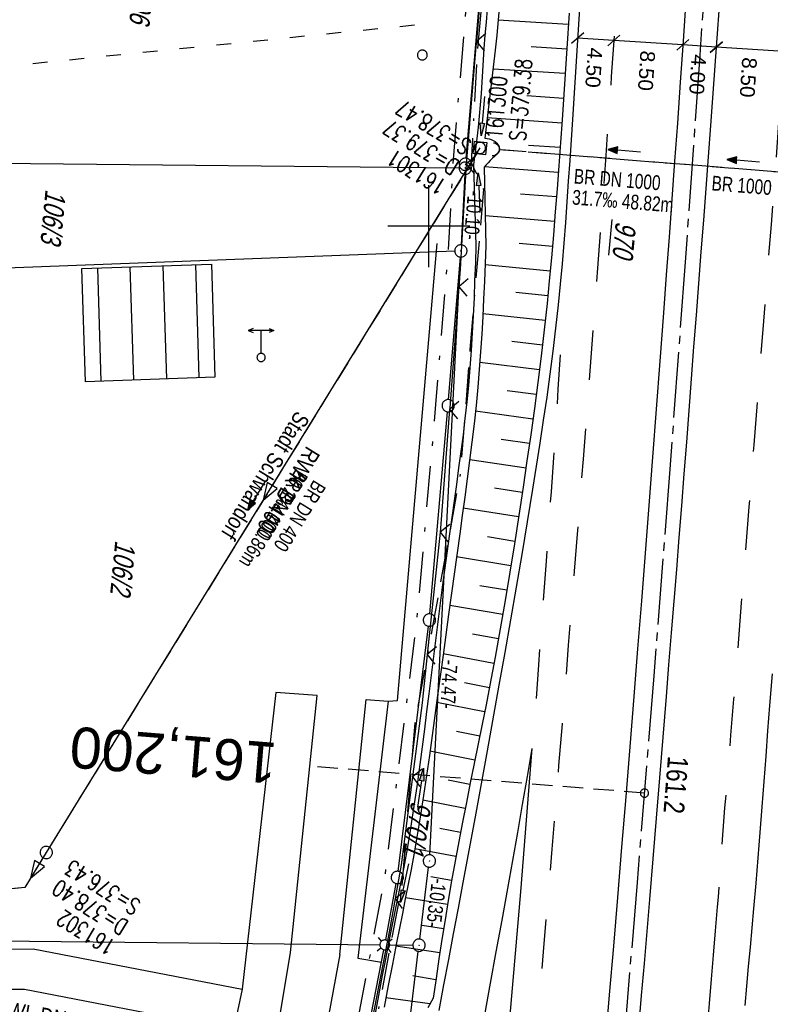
# Model space of a CAD drawing. Extents: x 510932 to 511602, y 463659 to 464636.
# Tile 61 of 81: x 511250 to 511342, y 464305 to 464425. Entities that reach past the tile are written whole.
import ezdxf
from ezdxf.enums import TextEntityAlignment as Align

# ---------------------------------------------------------------- set-up
doc = ezdxf.new("R2010")
doc.units = 0
doc.header["$LTSCALE"] = 10
doc.header["$MEASUREMENT"] = 0
for name, pattern in [('ACAD_ISO03W100', [30, 12, -18]), ('ACAD_ISO16W100', [73, 15, -6.5, 15, -6.5, 15, -7, 1, -7]), ('ACHSE', [5.5, 4, -0.5, 0.5, -0.5]), ('AUSGEZOGEN', [0]), ('LT00', [0]), ('LT02', [0.4, 0.2, -0.2]), ('LT08', [0.42, 0.2, -0.1, 0.02, -0.1]), ('LT12', [0.4, 0.3, -0.1]), ('LT17', [0.15, 0.1, -0.05]), ('STRICHLINIE2', [0.375, 0.25, -0.125])]:
    doc.linetypes.add(name, pattern=pattern)
doc.layers.get('0').update_dxf_attribs({"linetype": 'LT00'})
for name, color, linetype in [('--EK_FBR', 1, 'LT00'), ('--EK_Halt-Pfeil', 4, 'LT00'), ('--EK_Haltung', 7, 'STRICHLINIE2'), ('--EK_Haltung-Text', 140, 'LT00'), ('--EK_Schacht-Text', 5, 'LT00'), ('--EK_ST-93-1', 30, 'LT17'), ('--EL_DFK_AB_L', 21, 'LT00'), ('--EL_DFK_AB_P', 7, 'LT00'), ('--EL_Halt-Pfeil', 4, 'LT00'), ('--EL_Haltung', 182, 'STRICHLINIE2'), ('--EL_Haltung-Text', 182, 'LT00'), ('-AX-093', 35, 'ACHSE'), ('-ST-93-1', 250, 'LT00'), ('ABSTAND', 8, 'LT00'), ('ABWASSERLTG', 24, 'LT00'), ('ABWASSERLTG_FLIEßPF', 26, 'Continuous'), ('ABWASSERLTG_TEXT', 26, 'Continuous'), ('AS_TEXT_A', 152, 'Continuous'), ('BAB-KABEL', 220, 'ACAD_ISO16W100'), ('BEMAßUNG', 255, 'Continuous'), ('DFK_AB_FLNR', 7, 'Continuous'), ('DFK_AB_L', 21, 'LT00'), ('DFK_AB_P', 7, 'LT00'), ('DFK_BEB_SCHR', 254, 'LT00'), ('DFK_BEBAUUNG', 250, 'LT00'), ('DFK_FLUR_NR', 250, 'LT00'), ('DFK_GZPKT', 250, 'LT00'), ('DFK_KATASTER', 250, 'LT00'), ('DFK_TOPO-ANL', 252, 'LT00'), ('DFK_TOPO-SYM', 252, 'LT00'), ('DFK_VERMPKT', 252, 'LT00'), ('DL', 182, 'LT12'), ('DL_PFEIL', 201, 'LT00'), ('DL_TEXT', 182, 'LT00'), ('GEMEINDEGRENZE', 3, 'LT08'), ('PFEIL', 140, 'AUSGEZOGEN'), ('V104_AFBR_BAB', 250, 'LT00'), ('V104_BOESCH', 250, 'LT00'), ('V104_BOSCHUNG', 250, 'LT00'), ('V104_GRABEN', 250, 'LT00'), ('V104_KA_MULD', 182, 'LT00'), ('V104_KA_PRUF', 182, 'LT00'), ('V104_LD_MARK', 250, 'LT00'), ('V104_LG_MARK', 250, 'LT02'), ('V104_RASTER', 250, 'LT00'), ('V104_UK_DURCH', 182, 'LT00'), ('V104_ZAUN', 40, 'LT00'), ('WASSERLTG', 130, 'ACAD_ISO03W100'), ('WASSERLTG_TEXT', 130, 'Continuous')]:
    doc.layers.add(name, color=color, linetype=linetype)
doc.styles.add('Arial', font='ARIAL.TTF')
doc.styles.add('Beschrift', font='ARIAL.TTF')
doc.styles.add('Haltungsbeschriftung', font='ARIAL.TTF', dxfattribs={"width": 0.75})
doc.styles.add('schachtbeschriftung', font='romans.shx', dxfattribs={"width": 0.75, "height": 2})
doc.styles.get("Standard").update_dxf_attribs({"font": 'ARIAL.TTF'})
doc.styles.add('UNIR-O', font='unir_o.shx', dxfattribs={"height": 2.5})
doc.styles.add('Versorgungsltg', font='ARIAL.TTF', dxfattribs={"width": 0.8, "height": 2})

# ---------------------------------------------------------------- blocks, each defined once
blk = doc.blocks.new('SYMB7010')
at = {"color": 0, "linetype": 'ByBlock'}
for points in [[(-0.031408, 0.499213), (-0.093728, 0.49134), (-0.15457, 0.475719), (-0.212975, 0.452595), (-0.268021, 0.422333), (-0.31884, 0.385411), (-0.36463, 0.342411), (-0.40467, 0.29401), (-0.438329, 0.240973), (-0.465074, 0.184136), (-0.484486, 0.124395), (-0.496256, 0.062692), (-0.5002, 0)], [(-0.5002, 0), (-0.496256, -0.062692), (-0.484486, -0.124395), (-0.465075, -0.184136), (-0.438329, -0.240973), (-0.404671, -0.29401), (-0.36463, -0.342411), (-0.31884, -0.385411), (-0.268021, -0.422333), (-0.212975, -0.452595), (-0.154571, -0.475719), (-0.093728, -0.49134), (-0.031408, -0.499213), (0.031408, -0.499213)], [(0.5002, 0), (0.496256, 0.062692), (0.484485, 0.124395), (0.465074, 0.184136), (0.438329, 0.240973), (0.40467, 0.29401), (0.36463, 0.342411), (0.31884, 0.385411), (0.268021, 0.422333), (0.212975, 0.452595), (0.15457, 0.475719), (0.093728, 0.49134), (0.031408, 0.499213), (-0.031408, 0.499213)], [(0.031408, -0.499213), (0.093728, -0.491341), (0.15457, -0.475719), (0.212975, -0.452595), (0.268021, -0.422333), (0.31884, -0.385411), (0.36463, -0.342411), (0.404671, -0.294011), (0.438329, -0.240974), (0.465075, -0.184136), (0.484486, -0.124395), (0.496256, -0.062692), (0.500201, 0)]]:
    blk.add_lwpolyline(points, dxfattribs=at)
blk = doc.blocks.new('SYMB7030')
at = {"color": 0, "linetype": 'ByBlock'}
for p, q in [((-0.353695, 0.353695), (-0.697, 0.697)), ((0.353695, 0.353695), (0.697, 0.697)), ((-0.353695, -0.353695), (-0.697, -0.697)), ((0.353695, -0.353695), (0.697, -0.697))]:
    blk.add_line(p, q, dxfattribs=at)
for points in [[(-0.031408, 0.499213), (-0.093728, 0.49134), (-0.15457, 0.475719), (-0.212975, 0.452595), (-0.268021, 0.422333), (-0.31884, 0.385411), (-0.36463, 0.342411), (-0.40467, 0.29401), (-0.438329, 0.240973), (-0.465074, 0.184136), (-0.484486, 0.124395), (-0.496256, 0.062692), (-0.5002, 0)], [(-0.5002, 0), (-0.496256, -0.062692), (-0.484486, -0.124395), (-0.465074, -0.184136), (-0.438329, -0.240973), (-0.404671, -0.29401), (-0.36463, -0.342411), (-0.31884, -0.385411), (-0.268021, -0.422333), (-0.212975, -0.452595), (-0.15457, -0.475719), (-0.093728, -0.49134), (-0.031408, -0.499213), (0.031408, -0.499213), (0.093728, -0.49134), (0.15457, -0.475719), (0.212975, -0.452595), (0.268021, -0.422333), (0.31884, -0.385411), (0.36463, -0.342411), (0.404671, -0.29401), (0.438329, -0.240973), (0.465075, -0.184136), (0.484486, -0.124395), (0.496256, -0.062692), (0.500201, 0)], [(0.5002, 0), (0.496256, 0.062692), (0.484485, 0.124395), (0.465074, 0.184136), (0.438329, 0.240973), (0.40467, 0.29401), (0.36463, 0.34241), (0.31884, 0.385411), (0.268021, 0.422333), (0.212975, 0.452595), (0.15457, 0.475719), (0.093728, 0.49134), (0.031408, 0.499213), (-0.031408, 0.499213)]]:
    blk.add_lwpolyline(points, dxfattribs=at)
blk = doc.blocks.new('SYMB7309')
at = {"color": 0, "linetype": 'ByBlock'}
for p, q in [((1.558, 3.279999), (-1.558, 3.28)), ((0, 0.5002), (0, 3.28))]:
    blk.add_line(p, q, dxfattribs=at)
for points in [[(-0.984, 3.526), (-1.558, 3.28), (-0.984, 3.034)], [(0.984, 3.526), (1.558, 3.279999), (0.984, 3.034)], [(-0.031408, 0.499213), (-0.093728, 0.49134), (-0.15457, 0.475719), (-0.212975, 0.452595), (-0.268021, 0.422333), (-0.31884, 0.385411), (-0.36463, 0.342411), (-0.40467, 0.29401), (-0.438329, 0.240973), (-0.465074, 0.184136), (-0.484486, 0.124395), (-0.496256, 0.062692), (-0.5002, 0)], [(-0.5002, 0), (-0.496256, -0.062692), (-0.484486, -0.124395), (-0.465074, -0.184136), (-0.438329, -0.240973), (-0.404671, -0.29401), (-0.36463, -0.342411), (-0.31884, -0.385411), (-0.268021, -0.422333), (-0.212975, -0.452595), (-0.15457, -0.475719), (-0.093728, -0.49134), (-0.031408, -0.499213), (0.031408, -0.499213), (0.093728, -0.49134), (0.15457, -0.475719), (0.212975, -0.452595), (0.268021, -0.422333), (0.31884, -0.385411), (0.36463, -0.342411), (0.404671, -0.29401), (0.438329, -0.240973), (0.465075, -0.184136), (0.484486, -0.124395), (0.496256, -0.062692), (0.500201, 0)], [(0.5002, 0), (0.496256, 0.062692), (0.484485, 0.124395), (0.465074, 0.184136), (0.438329, 0.240973), (0.40467, 0.29401), (0.36463, 0.34241), (0.31884, 0.385411), (0.268021, 0.422333), (0.212975, 0.452595), (0.15457, 0.475719), (0.093728, 0.49134), (0.031408, 0.499213), (-0.031408, 0.499213)]]:
    blk.add_lwpolyline(points, dxfattribs=at)
blk = doc.blocks.new('SYMB0003')
at = {"color": 0, "linetype": 'ByBlock'}
for p, q in [((-0.015712, 0), (0.010166, 0.012015)), ((0, -0.021257), (-0.015712, 0)), ((0.010166, 0.012015), (0, -0.021257))]:
    blk.add_line(p, q, dxfattribs=at)
for points in [[(-0.031395, 0.499013), (-0.093691, 0.491144), (-0.154509, 0.475528), (-0.21289, 0.452414), (-0.267913, 0.422164), (-0.318712, 0.385257), (-0.364484, 0.342274), (-0.404509, 0.293893), (-0.438154, 0.240877), (-0.464888, 0.184062), (-0.484292, 0.124345), (-0.496058, 0.062667), (-0.5, 0)], [(-0.5, 0), (-0.496058, -0.062667), (-0.484292, -0.124345), (-0.464888, -0.184062), (-0.438154, -0.240877), (-0.404509, -0.293893), (-0.364485, -0.342274), (-0.318712, -0.385257), (-0.267914, -0.422164), (-0.21289, -0.452414), (-0.154509, -0.475529), (-0.093691, -0.491144), (-0.031395, -0.499014), (0.031395, -0.499014)], [(0.5, 0), (0.496057, 0.062667), (0.484292, 0.124345), (0.464888, 0.184062), (0.438153, 0.240877), (0.404509, 0.293893), (0.364484, 0.342274), (0.318712, 0.385257), (0.267913, 0.422164), (0.21289, 0.452414), (0.154509, 0.475528), (0.093691, 0.491144), (0.031395, 0.499013), (-0.031395, 0.499013)], [(0.031395, -0.499014), (0.093691, -0.491144), (0.154509, -0.475529), (0.21289, -0.452414), (0.267914, -0.422164), (0.318712, -0.385257), (0.364485, -0.342274), (0.404509, -0.293893), (0.438154, -0.240877), (0.464889, -0.184062), (0.484292, -0.124345), (0.496058, -0.062667), (0.5, 0)]]:
    blk.add_lwpolyline(points, dxfattribs=at)
blk = doc.blocks.new('ABWASSER-FLIEßPF')
at = {"layer": 'ABWASSERLTG_FLIEßPF'}
for p, q in [((0, 0), (-2.11, 0.7)), ((-2.11, 0.7), (-2.11, -0.7)), ((-2.11, -0.7), (0, 0))]:
    blk.add_line(p, q, dxfattribs=at)
blk = doc.blocks.new('Pfreil3')
at = {"layer": 'PFEIL'}
blk.add_hatch(color=256, dxfattribs=at).paths.add_polyline_path([(-1.55, 0.27), (-1.55, -0.27), (0, 0)])
for p, q in [((-1.55, 0), (-4.83, 0)), ((-1.55, -0.27), (-1.55, 0.27)), ((-1.55, 0.27), (0, 0)), ((0, 0), (-1.55, -0.27))]:
    blk.add_line(p, q, dxfattribs=at)
blk = doc.blocks.new('SYMB0024')
at = {"color": 0, "linetype": 'ByBlock'}
for p, q in [((-0.5, 0.5), (0, 0)), ((0, 0), (0.5, 0.5))]:
    blk.add_line(p, q, dxfattribs=at)
blk = doc.blocks.new('_Oblique')
at = {"color": 0, "linetype": 'ByBlock', "lineweight": -2}
blk.add_line((-0.5, -0.5), (0.5, 0.5), dxfattribs=at)
blk = doc.blocks.new('SYMB1107')
at = {"color": 0, "linetype": 'ByBlock'}
for points in [[(-0.2, 0), (-0.196157, 0.039018), (-0.184776, 0.076537), (-0.166294, 0.111114), (-0.141421, 0.141421), (-0.111114, 0.166294), (-0.076537, 0.184776), (-0.039018, 0.196157), (0, 0.2)], [(0, 0.2), (0.039018, 0.196157), (0.076537, 0.184776), (0.111114, 0.166294), (0.141421, 0.141421), (0.166294, 0.111114), (0.184776, 0.076537), (0.196157, 0.039018), (0.2, 0)]]:
    blk.add_lwpolyline(points, dxfattribs=at)
blk = doc.blocks.new('SYMB1210')
at = {"color": 0, "linetype": 'ByBlock'}
blk.add_line((0.018815, -0.179014), (0.055623, -0.17119), dxfattribs=at)
for points in [[(-0.2, -0.2), (-0.2, 0.2), (0.2, 0.2), (0.2, -0.2), (-0.2, -0.2)], [(0.018815, 0.179014), (-0.018815, 0.179014), (-0.055623, 0.17119), (-0.09, 0.155885), (-0.120444, 0.133766), (-0.145623, 0.105801), (-0.164438, 0.073213), (-0.176067, 0.037424), (-0.18, 0)], [(-0.18, 0), (-0.176067, -0.037424), (-0.164438, -0.073213), (-0.145623, -0.105801), (-0.120444, -0.133766), (-0.09, -0.155885), (-0.055623, -0.17119), (-0.018815, -0.179014), (0.018815, -0.179014)], [(0.18, 0), (0.176067, 0.037424), (0.164438, 0.073213), (0.145623, 0.105801), (0.120444, 0.133766), (0.09, 0.155885), (0.055623, 0.17119), (0.018815, 0.179014)], [(0.055623, -0.17119), (0.09, -0.155885), (0.120444, -0.133766), (0.145623, -0.105801), (0.164438, -0.073213), (0.176067, -0.037424), (0.18, 0)]]:
    blk.add_lwpolyline(points, dxfattribs=at)
blk = doc.blocks.new('SYMB0070')
at = {"color": 0, "linetype": 'ByBlock'}
for p, q in [((-0.5, 0), (0.2, 0)), ((0.5, 0), (0.2, 0.1)), ((0.2, 0.1), (0.2, 0)), ((0.468, 0), (0.21, 0.086)), ((0.21, 0.086), (0.21, -0.086)), ((0.21, -0.086), (0.468, 0)), ((0.22, -0.072), (0.437, 0)), ((0.23, -0.058), (0.405, 0)), ((0.24, -0.045), (0.374, 0)), ((0.342, 0), (0.25, 0.031)), ((0.25, 0.031), (0.25, -0.031)), ((0.25, -0.031), (0.342, 0)), ((0.26, -0.017), (0.31, 0)), ((0.27, -0.003), (0.279, 0))]:
    blk.add_line(p, q, dxfattribs=at)
for points in [[(0.2, 0), (0.2, -0.1), (0.5, 0)], [(0.437, 0), (0.22, 0.072), (0.22, -0.072)], [(0.405, 0), (0.23, 0.058), (0.23, -0.058)], [(0.374, 0), (0.24, 0.045), (0.24, -0.045)], [(0.31, 0), (0.26, 0.017), (0.26, -0.017)], [(0.279, 0), (0.27, 0.003), (0.27, -0.003)]]:
    blk.add_lwpolyline(points, dxfattribs=at)
blk = doc.blocks.new('SYMB2')
at = {"color": 0, "linetype": 'ByBlock', "flags": 128}
for points in [[(-0.031395, 0.499013), (-0.093691, 0.491144), (-0.154509, 0.475528), (-0.21289, 0.452414), (-0.267913, 0.422164), (-0.318712, 0.385257), (-0.364484, 0.342274), (-0.404509, 0.293893), (-0.438154, 0.240877), (-0.464888, 0.184062), (-0.484292, 0.124345), (-0.496058, 0.062667), (-0.5, 0)], [(-0.5, 0), (-0.496058, -0.062667), (-0.484292, -0.124345), (-0.464888, -0.184062), (-0.438154, -0.240877), (-0.404509, -0.293893), (-0.364485, -0.342274), (-0.318712, -0.385257), (-0.267914, -0.422164), (-0.21289, -0.452414), (-0.154509, -0.475529), (-0.093691, -0.491144), (-0.031395, -0.499014), (0.031395, -0.499014)], [(0.5, 0), (0.496057, 0.062667), (0.484292, 0.124345), (0.464888, 0.184062), (0.438153, 0.240877), (0.404509, 0.293893), (0.364484, 0.342274), (0.318712, 0.385257), (0.267913, 0.422164), (0.21289, 0.452414), (0.154509, 0.475528), (0.093691, 0.491144), (0.031395, 0.499013), (-0.031395, 0.499013)], [(0.031395, -0.499014), (0.093691, -0.491144), (0.154509, -0.475529), (0.21289, -0.452414), (0.267914, -0.422164), (0.318712, -0.385257), (0.364485, -0.342274), (0.404509, -0.293893), (0.438154, -0.240877), (0.464889, -0.184062), (0.484292, -0.124345), (0.496058, -0.062667), (0.5, 0)]]:
    blk.add_lwpolyline(points, dxfattribs=at)

msp = doc.modelspace()

# ---------------------------------------------------------------- linework, layer by layer
at = {"layer": '--EK_FBR'}
for points in [[(511318.49, 464428.45), (511318.15, 464423.31), (511317.82, 464418.17), (511317.49, 464413.02), (511317.33, 464410.51), (511317.17, 464407.99), (511317, 464405.47), (511316.83, 464402.96), (511316.65, 464400.44), (511316.45, 464397.93), (511316.24, 464395.42), (511316.01, 464392.91), (511315.76, 464390.4), (511315.45, 464387.58), (511315.11, 464384.77), (511314.74, 464381.96), (511314.36, 464379.15), (511313.95, 464376.35), (511313.52, 464373.55), (511313.09, 464370.74), (511312.64, 464367.94), (511311.99, 464363.96), (511311.32, 464359.97), (511310.64, 464355.99), (511309.95, 464352.01), (511309.25, 464348.04), (511308.54, 464344.06), (511307.09, 464336.03), (511305.63, 464328.01), (511304.13, 464319.99), (511303.55, 464316.86), (511302.96, 464313.74), (511302.37, 464310.61), (511301.78, 464307.49), (511301.2, 464304.36)], [(511335.54, 464429.11), (511334.96, 464420.7), (511334.35, 464412.29), (511334.06, 464408.43), (511333.77, 464404.57), (511333.47, 464400.71), (511333.17, 464396.86), (511332.87, 464393), (511332.57, 464389.14), (511332.28, 464385.27), (511331.99, 464381.4), (511331.69, 464377.53), (511331.4, 464373.66), (511331.1, 464369.79), (511330.8, 464365.92), (511330.49, 464362.04), (511330.18, 464358.16), (511329.87, 464354.29), (511329.55, 464350.41), (511329.23, 464346.53), (511328.92, 464342.65), (511328.52, 464337.71), (511328.11, 464332.76), (511327.71, 464327.82), (511327.31, 464322.88), (511326.9, 464317.93), (511326.57, 464314.02), (511326.24, 464310.1), (511325.9, 464306.19), (511325.57, 464302.27)], [(511331.33, 464427.58), (511330.99, 464422.57), (511330.65, 464417.55), (511330.29, 464412.54), (511329.96, 464407.92), (511329.62, 464403.29), (511329.28, 464398.67), (511328.94, 464394.05), (511328.59, 464389.42), (511328.15, 464383.56), (511327.71, 464377.69), (511327.27, 464371.83), (511326.82, 464365.96), (511326.37, 464360.14), (511325.91, 464354.31), (511325.45, 464348.49), (511324.99, 464342.67), (511324.49, 464336.54), (511324, 464330.42), (511323.5, 464324.3), (511322.99, 464318.17), (511322.5, 464312.24), (511321.99, 464306.31), (511321.48, 464300.38)]]:
    msp.add_lwpolyline(points, dxfattribs=at)
at = {"layer": '--EK_Haltung'}
for p, q in [((511355.71, 464405.54), (511308.54, 464409.32)), ((511305.84, 464408.89), (511253.74, 464324.28))]:
    msp.add_line(p, q, dxfattribs=at)
msp.add_lwpolyline([(511253.35, 464323.64), (511250.72, 464319.39), (511227.02, 464316.95)], dxfattribs=at)
at = {"layer": '--EK_ST-93-1', "ltscale": 2.5}
msp.add_line((511326.28, 464330.88), (511286.4, 464334.09), dxfattribs=at)
at = {"layer": '--EL_DFK_AB_L'}
for p, q in [((511308.43, 464454.56), (511304.51, 464408.29)), ((511304.39, 464406.32), (511303.94, 464397.73)), ((511300.1, 464323.36), (511303.86, 464396.23)), ((511298.89, 464313.08), (511299.97, 464321.87)), ((511293.95, 464272.69), (511298.71, 464311.59))]:
    msp.add_line(p, q, dxfattribs=at)
at = {"layer": '--EL_Haltung'}
for p, q in [((511355.71, 464405.54), (511308.54, 464409.32)), ((511355.71, 464405.54), (511308.54, 464409.32)), ((511305.84, 464408.89), (511253.74, 464324.28)), ((511305.84, 464408.89), (511253.74, 464324.28))]:
    msp.add_line(p, q, dxfattribs=at)
at = {"layer": '-AX-093', "ltscale": 0.2}
msp.add_lwpolyline([(511343.46, 464604.83), (511342.82, 464590.05), (511341.98, 464572.09), (511341.1, 464554.14), (511340.16, 464536.18), (511339.17, 464518.23), (511338.14, 464500.28), (511337.06, 464482.34), (511335.93, 464464.4), (511334.77, 464446.46), (511334.74, 464446.06), (511333.03, 464420.83), (511331.24, 464395.61), (511329.37, 464370.39), (511327.42, 464345.18), (511325.39, 464319.98), (511323.28, 464294.78)], dxfattribs=at)
at = {"layer": 'ABWASSERLTG'}
msp.add_lwpolyline([(511306.23, 464409.53), (511253.35, 464323.64), (511250.72, 464319.39), (511227.02, 464316.95), (511218.95, 464312.03), (511132.87, 464312.78)], dxfattribs=at)
at = {"layer": 'BAB-KABEL', "ltscale": 0.03, "flags": 128}
msp.add_lwpolyline([(511317.46, 464607.33), (511317.47, 464606.23), (511316.72, 464592.27), (511316.63, 464590.68), (511316.53, 464580.25), (511316.82, 464565.64), (511316.26, 464552.99), (511315.8, 464537.2), (511315.44, 464531.47), (511315.33, 464529.6), (511314.63, 464523.4), (511311.8, 464485.48), (511308.49, 464450.38), (511305.84, 464420.72), (511305.17, 464407.76), (511306.65, 464404.45), (511305, 464384.96), (511303.84, 464369.92), (511300.65, 464352.33), (511298.28, 464339.43), (511296.68, 464319.53), (511291.99, 464294.76), (511287.95, 464273.11), (511283.78, 464252.25), (511281.43, 464241.81), (511280.26, 464232.83), (511294.33, 464230.46), (511294.72, 464228.77), (511293.73, 464222.49), (511287.74, 464190.7), (511285.1, 464177.55), (511281.46, 464159.48), (511275.73, 464140.75), (511269.41, 464120.99), (511266.04, 464112.94), (511255.37, 464088.86), (511267.41, 464079.4), (511265.74, 464047.87), (511262.92, 464020.57), (511259.71, 463994.3), (511255.36, 463960.85), (511252.28, 463940.06), (511247.67, 463921.51), (511241.78, 463907.5), (511231.56, 463882.87), (511247.71, 463873.3), (511242.8, 463840.15), (511239.52, 463814.2), (511229, 463807.43), (511220.36, 463795.99), (511228.06, 463774.69), (511221.05, 463738.69), (511215.67, 463709.21), (511211.02, 463688.3)], dxfattribs=at)
at = {"layer": 'BEMAßUNG'}
for p, q in [((511322.55, 464422.64), (511318.13, 464422.93)), ((511330.96, 464422.09), (511322.55, 464422.64)), ((511335.04, 464421.82), (511330.96, 464422.09)), ((511343.29, 464421.28), (511335.04, 464421.82))]:
    msp.add_line(p, q, dxfattribs=at)
at = {"layer": 'DFK_AB_L'}
for p, q in [((511308.43, 464454.56), (511304.51, 464408.29)), ((511304.39, 464406.32), (511303.94, 464397.73)), ((511300.1, 464323.36), (511303.86, 464396.23)), ((511298.89, 464313.08), (511299.97, 464321.87)), ((511293.95, 464272.69), (511298.71, 464311.59))]:
    msp.add_line(p, q, dxfattribs=at)
at = {"layer": 'DFK_BEB_SCHR'}
for p, q in [((511259.59, 464394.89), (511260.02, 464381.1)), ((511264.01, 464381.24), (511263.58, 464395.02)), ((511267.58, 464395.16), (511268.01, 464381.39)), ((511272.01, 464381.53), (511271.58, 464395.29))]:
    msp.add_line(p, q, dxfattribs=at)
at = {"layer": 'DFK_BEBAUUNG'}
msp.add_lwpolyline([(511273.48, 464395.35), (511273.91, 464381.6), (511258.14, 464381.03), (511257.68, 464394.83), (511273.48, 464395.35)], dxfattribs=at)
at = {"layer": 'DFK_KATASTER'}
for p, q in [((511303.68, 464407.08), (511220.47, 464407.9)), ((511303.15, 464396.95), (511226.46, 464394.04)), ((511302.41, 464378.86), (511303.84, 464396.23)), ((511300.13, 464352.73), (511302.28, 464377.36)), ((511296.24, 464321.34), (511299.97, 464351.24)), ((511294.73, 464312.98), (511296.01, 464319.86)), ((511218.43, 464313.15), (511294.01, 464312.39)), ((511295.23, 464312.37), (511298.05, 464312.35)), ((511279.3, 464232.83), (511294.5, 464311.78))]:
    msp.add_line(p, q, dxfattribs=at)
at = {"layer": 'DFK_TOPO-ANL'}
for p, q in [((511296.17, 464342.19), (511301, 464397.87)), ((511281.33, 464343.15), (511277.24, 464306.97)), ((511286.38, 464342.8), (511281.33, 464343.15)), ((511283.14, 464311.45), (511286.38, 464342.8)), ((511289.16, 464311.19), (511292.36, 464342.29)), ((511295.03, 464342.09), (511291.35, 464310.78)), ((511292.36, 464342.29), (511295.03, 464342.09)), ((511295.03, 464342.09), (511296.17, 464342.19)), ((511238.28, 464311.85), (511251.74, 464311.88)), ((511251.74, 464311.88), (511277.24, 464306.97)), ((511289.16, 464311.19), (511260.78, 464160.82)), ((511280.97, 464298.39), (511283.14, 464311.45)), ((511291.35, 464310.78), (511294.22, 464310.29)), ((511250.7, 464306.96), (511238.22, 464306.89)), ((511276.18, 464302.03), (511250.7, 464306.96)), ((511277.24, 464306.97), (511276.18, 464302.03))]:
    msp.add_line(p, q, dxfattribs=at)
at = {"layer": 'DL'}
msp.add_line((511355.71, 464405.54), (511308.54, 464409.32), dxfattribs=at)
at = {"layer": 'GEMEINDEGRENZE', "ltscale": 2.5, "flags": 128}
msp.add_lwpolyline([(510955.42, 463956.46), (510984.64, 463964.4), (511022.61, 463976.05), (511115.76, 464006.07), (511125.12, 464006.19), (511127.97, 464006.23), (511141.82, 464068.67), (511147.25, 464110.79), (511145.83, 464126.18), (511140.36, 464140.31), (511125.9, 464157.17), (511130.2, 464162.43), (511147.67, 464187.98), (511163.3, 464175.91), (511220.32, 464139.48), (511221.5, 464133.77), (511224.29, 464132.83), (511228.08, 464132.21), (511231.99, 464131.84), (511235.83, 464131.65), (511239.61, 464132.1), (511243.39, 464132.87), (511247.05, 464134.05), (511250.59, 464135.66), (511254.01, 464137.45), (511257.11, 464139.69), (511260.04, 464142.21), (511262.73, 464144.97), (511265.04, 464148.03), (511267.09, 464151.32), (511268.83, 464154.73), (511269.66, 464157.28), (511264.51, 464158.57), (511276.94, 464224.28), (511277.67, 464232.3), (511293.15, 464312.66), (511294.67, 464320.83), (511298.57, 464352.14), (511300.86, 464378.24), (511302.4, 464397.08), (511302.93, 464407.14), (511302.95, 464407.63), (511307, 464455.44), (511309.13, 464480.69), (511312.44, 464550.53), (511314.02, 464582.96), (511327.22, 464590.54), (511358.91, 464589.09), (511362.89, 464579.07), (511451.19, 464578.85), (511502.17, 464571.93), (511508.94, 464570.82), (511599.85, 464555.96)], dxfattribs=at)
at = {"layer": 'V104_AFBR_BAB'}
for points in [[(511318.49, 464428.45), (511318.15, 464423.31), (511317.82, 464418.17), (511317.49, 464413.02), (511317.33, 464410.51), (511317.17, 464407.99), (511317, 464405.47), (511316.83, 464402.96), (511316.65, 464400.44), (511316.45, 464397.93), (511316.24, 464395.42), (511316.01, 464392.91), (511315.76, 464390.4), (511315.45, 464387.58), (511315.11, 464384.77), (511314.74, 464381.96), (511314.36, 464379.15), (511313.95, 464376.35), (511313.52, 464373.55), (511313.09, 464370.74), (511312.64, 464367.94), (511311.99, 464363.96), (511311.32, 464359.97), (511310.64, 464355.99), (511309.95, 464352.01), (511309.25, 464348.04), (511308.54, 464344.06), (511307.09, 464336.03), (511305.63, 464328.01), (511304.13, 464319.99), (511303.55, 464316.86), (511302.96, 464313.74), (511302.37, 464310.61), (511301.78, 464307.49), (511301.2, 464304.36)], [(511335.54, 464429.11), (511334.96, 464420.7), (511334.35, 464412.29), (511334.06, 464408.43), (511333.77, 464404.57), (511333.47, 464400.71), (511333.17, 464396.86), (511332.87, 464393), (511332.57, 464389.14), (511332.28, 464385.27), (511331.99, 464381.4), (511331.69, 464377.53), (511331.4, 464373.66), (511331.1, 464369.79), (511330.8, 464365.92), (511330.49, 464362.04), (511330.18, 464358.16), (511329.87, 464354.29), (511329.55, 464350.41), (511329.23, 464346.53), (511328.92, 464342.65), (511328.52, 464337.71), (511328.11, 464332.76), (511327.71, 464327.82), (511327.31, 464322.88), (511326.9, 464317.93), (511326.57, 464314.02), (511326.24, 464310.1), (511325.9, 464306.19), (511325.57, 464302.27)], [(511331.33, 464427.58), (511330.99, 464422.57), (511330.65, 464417.55), (511330.29, 464412.54), (511329.96, 464407.92), (511329.62, 464403.29), (511329.28, 464398.67), (511328.94, 464394.05), (511328.59, 464389.42), (511328.15, 464383.56), (511327.71, 464377.69), (511327.27, 464371.83), (511326.82, 464365.96), (511326.37, 464360.14), (511325.91, 464354.31), (511325.45, 464348.49), (511324.99, 464342.67), (511324.49, 464336.54), (511324, 464330.42), (511323.5, 464324.3), (511322.99, 464318.17), (511322.5, 464312.24), (511321.99, 464306.31), (511321.48, 464300.38)]]:
    msp.add_lwpolyline(points, dxfattribs=at)
at = {"layer": 'V104_BOESCH'}
msp.add_lwpolyline([(511317.09, 464425.97), (511316.81, 464421.64), (511316.52, 464417.31), (511316.23, 464412.98), (511316.03, 464410.18), (511315.84, 464407.37), (511315.63, 464404.56), (511315.41, 464401.76), (511315.19, 464398.96), (511314.94, 464396.15), (511314.68, 464393.35), (511314.4, 464390.55), (511314.05, 464387.35), (511313.68, 464384.15), (511313.28, 464380.95), (511312.86, 464377.75), (511312.42, 464374.56), (511311.96, 464371.37), (511311.49, 464368.18), (511310.97, 464364.72), (511310.43, 464361.26), (511309.87, 464357.81), (511309.3, 464354.36), (511308.7, 464350.92), (511308.08, 464347.47), (511307.43, 464344.04), (511306.97, 464341.65), (511306.49, 464339.27), (511306.01, 464336.89), (511305.53, 464334.5), (511305.05, 464332.12), (511304.57, 464329.74), (511304.1, 464327.36), (511303.64, 464324.97), (511303.19, 464322.58), (511302.76, 464320.19), (511302.36, 464317.81), (511301.97, 464315.43), (511301.59, 464313.05), (511301.22, 464310.66), (511300.87, 464308.27), (511300.51, 464305.88), (511299.87, 464304.69)], dxfattribs=at)
at = {"layer": 'V104_BOSCHUNG'}
for p, q in [((511317, 464424.57), (511308.45, 464425.11)), ((511316.8, 464421.58), (511312.48, 464421.85)), ((511316.6, 464418.59), (511307.82, 464419.14)), ((511316.4, 464415.58), (511311.94, 464415.87)), ((511316.2, 464412.57), (511307.12, 464413.2)), ((511315.99, 464409.57), (511312.14, 464409.85)), ((511315.78, 464406.56), (511306.76, 464407.23)), ((511315.55, 464403.56), (511311.18, 464403.9)), ((511315.32, 464400.55), (511306.86, 464401.24)), ((511315.06, 464397.53), (511311, 464397.89)), ((511314.79, 464394.52), (511306.85, 464395.27)), ((511314.5, 464391.5), (511310.61, 464391.9)), ((511314.18, 464388.49), (511306.58, 464389.32)), ((511313.84, 464385.48), (511310.12, 464385.92)), ((511313.47, 464382.48), (511306.21, 464383.38)), ((511313.09, 464379.48), (511309.53, 464379.94)), ((511312.69, 464376.48), (511305.68, 464377.45)), ((511312.27, 464373.5), (511308.81, 464373.99)), ((511311.84, 464370.51), (511304.98, 464371.52)), ((511311.39, 464367.53), (511307.99, 464368.04)), ((511310.94, 464364.55), (511304.19, 464365.6)), ((511310.48, 464361.57), (511307.13, 464362.11)), ((511310, 464358.6), (511303.37, 464359.68)), ((511309.51, 464355.62), (511306.23, 464356.17)), ((511309, 464352.65), (511302.55, 464353.76)), ((511308.48, 464349.67), (511305.31, 464350.24)), ((511307.93, 464346.7), (511301.75, 464347.86)), ((511307.37, 464343.73), (511304.36, 464344.32)), ((511306.79, 464340.78), (511300.95, 464341.93)), ((511306.21, 464337.84), (511303.37, 464338.39)), ((511305.61, 464334.89), (511300.13, 464335.98)), ((511305.01, 464331.95), (511302.36, 464332.48)), ((511304.42, 464329.01), (511299.26, 464330.03)), ((511303.85, 464326.08), (511301.32, 464326.57)), ((511303.3, 464323.15), (511298.28, 464324.08)), ((511302.77, 464320.23), (511300.25, 464320.66)), ((511302.27, 464317.29), (511297.15, 464318.13)), ((511301.79, 464314.35), (511299.18, 464314.76)), ((511301.34, 464311.4), (511295.97, 464312.21)), ((511300.84, 464308.13), (511298.03, 464308.59)), ((511300.13, 464305.18), (511294.77, 464305.91))]:
    msp.add_line(p, q, dxfattribs=at)
at = {"layer": 'V104_GRABEN'}
for points in [[(511293.49, 464304.01), (511293.9, 464306.22), (511294.32, 464308.43), (511294.74, 464310.64), (511295.17, 464312.84), (511295.53, 464314.65), (511295.9, 464316.45), (511296.26, 464318.25), (511296.62, 464320.05), (511296.97, 464321.86), (511297.31, 464323.66), (511297.68, 464325.8), (511298.02, 464327.94), (511298.34, 464330.09), (511298.65, 464332.23), (511298.94, 464334.38), (511299.22, 464336.53), (511299.49, 464338.68), (511299.76, 464340.84), (511300.02, 464342.99), (511300.43, 464346.24), (511300.83, 464349.5), (511301.25, 464352.75), (511301.67, 464356), (511302.1, 464359.25), (511302.55, 464362.5), (511302.83, 464364.5), (511303.11, 464366.51), (511303.4, 464368.52), (511303.67, 464370.53), (511303.94, 464372.54), (511304.2, 464374.55), (511304.44, 464376.56), (511304.66, 464378.57), (511304.85, 464380.58), (511305.03, 464382.71), (511305.19, 464384.84), (511305.32, 464386.98), (511305.44, 464389.11), (511305.54, 464391.25), (511305.62, 464393.38), (511305.71, 464395.52), (511305.78, 464397.66), (511305.48, 464407.52), (511305.88, 464410.69), (511306.05, 464412.05), (511306.18, 464413.42), (511306.3, 464414.79), (511306.4, 464416.16), (511306.49, 464417.54), (511306.57, 464418.91), (511306.66, 464420.28), (511306.75, 464421.65), (511306.87, 464423.27), (511307.01, 464424.88), (511307.15, 464426.49)], [(511308.62, 464426.98), (511308.45, 464425.14), (511308.27, 464423.29), (511308.09, 464421.45), (511306.84, 464410.74), (511307.09, 464410.7), (511307.35, 464410.65), (511307.6, 464410.58), (511307.85, 464410.46), (511308.08, 464410.31), (511308.29, 464410.11), (511308.46, 464409.89), (511308.57, 464409.66), (511308.61, 464409.43), (511308.55, 464409.18), (511308.41, 464408.94), (511308.22, 464408.71), (511307.99, 464408.49), (511307.75, 464408.28), (511307.47, 464408), (511307.21, 464407.73), (511306.97, 464407.47), (511306.73, 464407.2), (511306.94, 464397.58), (511306.85, 464395.43), (511306.76, 464393.27), (511306.67, 464391.12), (511306.56, 464388.97), (511306.44, 464386.82), (511306.3, 464384.67), (511306.14, 464382.52), (511305.97, 464380.37), (511305.75, 464378.13), (511305.51, 464375.9), (511305.25, 464373.66), (511304.97, 464371.43), (511304.68, 464369.2), (511304.38, 464366.96), (511304.07, 464364.73), (511303.76, 464362.5), (511303.07, 464357.57), (511302.4, 464352.64), (511301.73, 464347.7), (511301.06, 464342.77), (511300.73, 464340.34), (511300.4, 464337.9), (511300.06, 464335.47), (511299.71, 464333.04), (511299.35, 464330.61), (511298.97, 464328.19), (511298.57, 464325.77), (511298.15, 464323.35), (511297.82, 464321.56), (511297.47, 464319.77), (511297.12, 464317.98), (511296.77, 464316.2), (511296.41, 464314.41), (511296.06, 464312.63), (511295.55, 464310.02), (511295.05, 464307.41), (511294.56, 464304.79)]]:
    msp.add_lwpolyline(points, dxfattribs=at)
at = {"layer": 'V104_LD_MARK'}
for points in [[(511341.84, 464345.43), (511341.54, 464341.56), (511341.3, 464338.47), (511341.07, 464335.38), (511340.83, 464332.28), (511340.59, 464329.19), (511340.35, 464326.1), (511340.11, 464323), (511339.85, 464319.91), (511339.59, 464316.82), (511339.38, 464314.46), (511339.16, 464312.09), (511338.94, 464309.73), (511338.72, 464307.36), (511338.51, 464305)], [(511312.57, 464336.32), (511311.98, 464332.9), (511311.38, 464329.49), (511310.79, 464326.07), (511310.19, 464322.66), (511309.58, 464319.25), (511308.88, 464315.4), (511308.18, 464311.55), (511307.47, 464307.7), (511306.76, 464303.86), (511306.04, 464300.01), (511304, 464286.6)], [(511312.57, 464336.32), (511311.17, 464318.84), (511309.2, 464296.29), (511308.18, 464286.78)], [(511335.36, 464319.4), (511335.25, 464318.21), (511335.15, 464317.02), (511334.89, 464314.08), (511334.64, 464311.13), (511334.4, 464308.19), (511334.17, 464305.24), (511333.93, 464302.3)]]:
    msp.add_lwpolyline(points, dxfattribs=at)
at = {"layer": 'V104_LG_MARK', "ltscale": 3, "flags": 128}
for points in [[(511333.09, 464602.86), (511333, 464600.62), (511332.9, 464598.39), (511332.81, 464596.3), (511332.71, 464594.21), (511332.61, 464592.12), (511332.5, 464590.04), (511332.41, 464587.95), (511332.3, 464585.66), (511332.2, 464583.37), (511332.1, 464581.08), (511331.92, 464577.22), (511331.73, 464573.36), (511331.53, 464569.5), (511331.33, 464565.64), (511331.11, 464561.78), (511330.9, 464557.92), (511330.65, 464553.35), (511330.4, 464548.78), (511330.14, 464544.21), (511329.89, 464539.64), (511329.63, 464535.07), (511329.28, 464529.03), (511328.93, 464523), (511328.57, 464516.97), (511328.2, 464510.94), (511327.87, 464505.44), (511327.53, 464499.95), (511327.19, 464494.45), (511326.85, 464488.95), (511326.53, 464483.72), (511326.2, 464478.5), (511325.88, 464473.27), (511325.55, 464468.04), (511325.22, 464462.81), (511324.9, 464457.92), (511324.58, 464453.02), (511324.26, 464448.12), (511323.93, 464443.22), (511323.6, 464438.32), (511323.27, 464433.3), (511322.93, 464428.27), (511322.59, 464423.25), (511322.24, 464418.23), (511321.89, 464413.2), (511321.56, 464408.62), (511321.23, 464404.03), (511320.89, 464399.45), (511320.55, 464394.86), (511320.21, 464390.28), (511319.86, 464385.61), (511319.51, 464380.95), (511319.16, 464376.28), (511318.8, 464371.61), (511318.44, 464366.94), (511318.09, 464362.44), (511317.73, 464357.94), (511317.37, 464353.44), (511317, 464348.93), (511316.64, 464344.43), (511316.23, 464339.33), (511315.81, 464334.24), (511315.4, 464329.14), (511314.98, 464324.04), (511314.56, 464318.95), (511313.94, 464311.52), (511313.31, 464304.09), (511312.67, 464296.65), (511312.1, 464290.14), (511311.53, 464283.63), (511310.94, 464277.11), (511310.36, 464270.6), (511309.78, 464264.22), (511309.2, 464257.85), (511308.61, 464251.47), (511308.03, 464245.09), (511307.58, 464240.21), (511307.14, 464235.33), (511306.69, 464230.45), (511306.24, 464225.56), (511305.78, 464220.68), (511305.31, 464215.67), (511304.83, 464210.66), (511304.35, 464205.65), (511303.87, 464200.64), (511303.39, 464195.64), (511302.82, 464189.7), (511302.24, 464183.76), (511301.67, 464177.82), (511301.09, 464171.88), (511300.5, 464165.92), (511299.91, 464159.97), (511299.32, 464154.02), (511298.72, 464148.07), (511298.24, 464143.23), (511297.75, 464138.39), (511297.26, 464133.56), (511296.77, 464128.72), (511296.28, 464123.88), (511295.83, 464119.56), (511295.37, 464115.23), (511294.91, 464110.9), (511294.43, 464106.58), (511294.1, 464103.61), (511293.77, 464100.65), (511293.44, 464097.69), (511293.11, 464094.73), (511292.79, 464091.86), (511292.48, 464088.99), (511292.17, 464086.13), (511291.85, 464083.26), (511291.53, 464080.39), (511291.18, 464077.27), (511290.82, 464074.15), (511290.47, 464071.03), (511289.68, 464064.24), (511288.9, 464057.45), (511288.12, 464050.66), (511287.15, 464042.33), (511286.17, 464033.99), (511285.19, 464025.66), (511284.64, 464021.03), (511284.08, 464016.4), (511283.53, 464011.77)], [(511335.74, 464324.67), (511336.1, 464329.09), (511336.47, 464333.51), (511336.83, 464337.93), (511337.19, 464342.35), (511337.66, 464348.21), (511338.13, 464354.07), (511338.59, 464359.93), (511339.06, 464365.8), (511339.65, 464373.34), (511340.24, 464380.88), (511340.83, 464388.42), (511341.14, 464392.35), (511341.44, 464396.29), (511341.75, 464400.22), (511342.05, 464404.15), (511342.34, 464408.08), (511342.63, 464412.02), (511342.93, 464416.17), (511343.22, 464420.32), (511343.5, 464424.48), (511343.79, 464428.63), (511344.06, 464432.78), (511344.34, 464436.94), (511344.68, 464441.92), (511345.01, 464446.9), (511345.34, 464451.89), (511345.67, 464456.87), (511345.99, 464461.85), (511346.3, 464466.74), (511346.6, 464471.62), (511346.9, 464476.51), (511347.2, 464481.4), (511347.49, 464486.28), (511347.99, 464494.6), (511348.49, 464502.92), (511348.98, 464511.23)], [(511316.02, 464384.32), (511315.74, 464380.14), (511315.46, 464375.96), (511315.18, 464371.78), (511314.89, 464367.61), (511314.59, 464363.39), (511314.29, 464359.16), (511313.98, 464354.94), (511313.67, 464350.72), (511313.36, 464346.5), (511313.05, 464342.28)]]:
    msp.add_lwpolyline(points, dxfattribs=at)
at = {"layer": 'V104_RASTER'}
for p, q in [((511300, 464395), (511300, 464405)), ((511305, 464400), (511295, 464400))]:
    msp.add_line(p, q, dxfattribs=at)
at = {"layer": 'V104_ZAUN'}
msp.add_line((511301.38, 464362.69), (511299.79, 464347.77), dxfattribs=at)
for points in [[(511307.04, 464437.47), (511306.74, 464433.93), (511305.79, 464422.52)], [(511305.79, 464422.52), (511305.74, 464421.93), (511304.55, 464407.57)], [(511304.55, 464407.57), (511304.49, 464406.9), (511303.83, 464394.74), (511303.67, 464392.6)], [(511303.67, 464392.6), (511302.54, 464377.84), (511302.53, 464377.64)], [(511302.53, 464377.64), (511301.43, 464363.18), (511301.38, 464362.69)], [(511299.79, 464347.77), (511299.17, 464341.9), (511298, 464332.88)], [(511298, 464332.88), (511296.6, 464322.12), (511295.87, 464318.03)], [(511295.87, 464318.03), (511295.19, 464314.18), (511293.1, 464303.29)]]:
    msp.add_lwpolyline(points, dxfattribs=at)
at = {"layer": 'WASSERLTG', "ltscale": 0.015, "flags": 128}
msp.add_lwpolyline([(511215.88, 464416.23), (511298.81, 464424.59), (511289.4, 464551.6), (511288.1, 464563.72), (511232.85, 464549.55), (511171, 464507.68)], dxfattribs=at)

# ---------------------------------------------------------------- block references
at = {"layer": '--EK_Halt-Pfeil', "yscale": 4, "zscale": 4}
for p, xscale, rotation in [((511323.79, 464409.19), 3.999999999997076, 175.4174700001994), ((511278.94, 464367.11), 4.000000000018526, 238.3780100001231)]:
    msp.add_blockref('SYMB0070', p, dxfattribs=dict(at, xscale=xscale, rotation=rotation))
at = {"layer": '--EL_DFK_AB_P', "xscale": 1.500000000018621, "yscale": 1.5, "zscale": 1.5, "rotation": 264.7377099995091}
for p in [(511304.45, 464407.54), (511304.43, 464407.07), (511303.9, 464396.98), (511300.06, 464322.61), (511298.8, 464312.34)]:
    msp.add_blockref('SYMB0003', p, dxfattribs=at)
at = {"layer": '--EL_Halt-Pfeil', "yscale": 4, "zscale": 4}
for p, xscale, rotation in [((511323.79, 464409.19), 3.999999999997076, 175.4174700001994), ((511323.79, 464409.19), 3.999999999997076, 175.4174700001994), ((511278.94, 464367.11), 4.000000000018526, 238.3780100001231)]:
    msp.add_blockref('SYMB0070', p, dxfattribs=dict(at, xscale=xscale, rotation=rotation))
at = {"layer": '-ST-93-1', "rotation": 274.1956499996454}
msp.add_blockref('SYMB2', (511326.28, 464330.88), dxfattribs=at)
at = {"layer": 'ABWASSERLTG_FLIEßPF'}
for p, rotation in [((511279.79, 464366.59), 238.3788190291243), ((511251.42, 464320.52), 238.2962731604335)]:
    msp.add_blockref('ABWASSER-FLIEßPF', p, dxfattribs=dict(at, rotation=rotation))
at = {"layer": 'BEMAßUNG', "xscale": 1.4, "yscale": 1.4, "zscale": 1.4}
for p, rotation in [((511318.13, 464422.93), 176.2452073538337), ((511322.55, 464422.64), 176.2452073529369), ((511322.55, 464422.64), 356.2452073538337), ((511330.96, 464422.09), 176.2452073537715), ((511330.96, 464422.09), 356.2452073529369), ((511335.04, 464421.82), 176.24520735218), ((511335.04, 464421.82), 356.2452073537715)]:
    msp.add_blockref('_Oblique', p, dxfattribs=dict(at, rotation=rotation))
at = {"layer": 'DFK_AB_P', "xscale": 1.500000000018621, "yscale": 1.5, "zscale": 1.5, "rotation": 264.7377099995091}
for p in [(511304.45, 464407.54), (511304.43, 464407.07), (511303.9, 464396.98), (511300.06, 464322.61), (511298.8, 464312.34)]:
    msp.add_blockref('SYMB0003', p, dxfattribs=at)
at = {"layer": 'DFK_GZPKT'}
for name, p, xscale, yscale, zscale, rotation in [('SYMB7010', (511302.35, 464378.11), 1.500000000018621, 1.5, 1.5, 264.7377099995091), ('SYMB7010', (511300.06, 464351.98), 1.500000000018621, 1.5, 1.5, 264.7377099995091), ('SYMB7010', (511296.15, 464320.6), 1.500000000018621, 1.5, 1.5, 264.7377099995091), ('SYMB7030', (511294.62, 464312.38), 1.200000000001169, 1.200000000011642, 1.2, 264.7377100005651)]:
    msp.add_blockref(name, p, dxfattribs=dict(at, xscale=xscale, yscale=yscale, zscale=zscale, rotation=rotation))
at = {"layer": 'DFK_TOPO-SYM', "rotation": 0.001159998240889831}
msp.add_blockref('SYMB7309', (511279.54, 464383.99), dxfattribs=at)
at = {"layer": 'DFK_VERMPKT', "xscale": 1.200000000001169, "yscale": 1.200000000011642, "zscale": 1.2, "rotation": 264.7377100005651}
msp.add_blockref('SYMB7010', (511299.2, 464420.86), dxfattribs=at)
at = {"layer": 'DL_PFEIL', "xscale": 3.999999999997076, "yscale": 4, "zscale": 4, "rotation": 175.4174700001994}
msp.add_blockref('SYMB0070', (511338.32, 464407.97), dxfattribs=at)
at = {"layer": 'PFEIL'}
for p, rotation in [((511306.39, 464411.01), 265.0856254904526), ((511306.02, 464406.48), 92.20008348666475), ((511299.36, 464333.92), 80.9460921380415), ((511296.53, 464317.53, -383.64), 257.5990348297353)]:
    msp.add_blockref('Pfreil3', p, dxfattribs=dict(at, rotation=rotation))
at = {"layer": 'V104_KA_MULD', "xscale": 3.79999999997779, "yscale": 3.799999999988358, "zscale": 3.8, "rotation": 264.4992000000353}
msp.add_blockref('SYMB1210', (511306.23, 464409.53), dxfattribs=at)
at = {"layer": 'V104_KA_PRUF', "xscale": 1.499999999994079, "yscale": 1.5, "zscale": 1.5, "rotation": 264.4991999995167}
msp.add_blockref('SYMB0003', (511253.35, 464323.64), dxfattribs=at)
at = {"layer": 'V104_UK_DURCH', "xscale": 4.000000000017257, "yscale": 4, "zscale": 4, "rotation": 264.4992000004}
msp.add_blockref('SYMB1107', (511307.79, 464409.38), dxfattribs=at)
at = {"layer": 'V104_ZAUN', "yscale": 2.099999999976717, "zscale": 2.1}
for p, xscale, rotation in [((511305.79, 464422.52), 2.100000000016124, 265.2685500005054), ((511304.55, 464407.57), 2.099999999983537, 265.2510800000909), ((511303.67, 464392.6), 2.10000000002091, 265.6288100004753), ((511302.53, 464377.64), 2.099999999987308, 265.6602799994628), ((511301.38, 464362.69), 2.100000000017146, 263.9466500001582), ((511299.79, 464347.77), 2.100000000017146, 263.9466500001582), ((511298, 464332.88), 2.100000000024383, 262.575489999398), ((511295.87, 464318.03), 2.099999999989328, 259.9867700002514)]:
    msp.add_blockref('SYMB0024', p, dxfattribs=dict(at, xscale=xscale, rotation=rotation))

# ---------------------------------------------------------------- texts
at = {"layer": '--EK_Haltung-Text', "style": 'Haltungsbeschriftung', "width": 0.75}
for s, rotation, p in [('BR DN 1000', -4.5825, (511317.62, 464405.21)), ('31.7‰ 48.82m', -4.5825, (511317.41, 464402.65)), ('20.2‰ 100.86m', -121.622, (511283.81, 464370.51)), ('BR DN 400', -121.622, (511285.99, 464369.17))]:
    msp.add_text(s, height=1.8, rotation=rotation, dxfattribs=at).set_placement(p)
at = {"layer": '--EK_Schacht-Text', "style": 'schachtbeschriftung', "width": 0.75}
for s, rotation, p in [('S=379.38', 85.4244, (511311.79, 464410.32)), ('161300', 85.4244, (511308.92, 464410.55)), ('S=378.47', -211.622, (511305.36, 464410.29)), ('D=379.37', -211.622, (511303.85, 464407.83)), ('161301', -211.622, (511302.34, 464405.38)), ('S=376.43', -211.622, (511265.02, 464317.61)), ('D=378.40', -211.622, (511263.51, 464315.16)), ('161302', -211.622, (511262, 464312.7))]:
    msp.add_text(s, height=2, rotation=rotation, dxfattribs=at).set_placement(p)
at = {"layer": '--EK_ST-93-1', "style": 'Beschrift'}
msp.add_text('161,200', height=5, rotation=-184.6153, dxfattribs=at).set_placement((511281.42, 464334.49), align=Align.MIDDLE_LEFT)
at = {"layer": '--EL_Haltung-Text', "style": 'Haltungsbeschriftung', "width": 0.75}
for s, rotation, p in [('BR DN 1000', -4.5825, (511317.62, 464405.21)), ('BR DN 400', -121.622, (511283.81, 464370.51))]:
    msp.add_text(s, height=1.8, rotation=rotation, dxfattribs=at).set_placement(p)
at = {"layer": '-ST-93-1', "style": 'Beschrift', "width": 0.8}
msp.add_text('  161.2', height=2.5, rotation=-94.6141, dxfattribs=at).set_placement((511329.28, 464337))
at = {"layer": 'ABSTAND', "width": 0.75}
for s, rotation, p in [(' -10.10-', -94.8357, (511304.81, 464404.89)), (' -74.47-', -92.9572, (511301.73, 464347.7)), (' -10.35-', -96.9936, (511300.45, 464321.08))]:
    msp.add_text(s, height=1.8, rotation=rotation, dxfattribs=at).set_placement(p)
at = {"layer": 'ABWASSERLTG_TEXT', "insert": (511281.47, 464368.69), "char_height": 2, "attachment_point": 5, "rotation": 238.3011, "style": 'Versorgungsltg'}
msp.add_mtext('RWK B 400\\PStadt Schwandorf', dxfattribs=at)
at = {"layer": 'AS_TEXT_A', "insert": (511253.4, 464023.65), "char_height": 7, "attachment_point": 1, "rotation": 264.4992, "style": 'UNIR-O'}
msp.add_mtext('\\pi-56.47;AS 33 Schwandorf-Mitte', dxfattribs=at)
at = {"layer": 'BEMAßUNG', "char_height": 1.8, "attachment_point": 5, "rotation": 266.2452, "style": 'Arial'}
for s, insert in [('\\A1;4.50', (511320.11, 464419.32)), ('\\A1;8.50', (511326.53, 464418.94)), ('\\A1;4.00', (511332.77, 464418.49)), ('\\A1;8.50', (511338.94, 464418.13))]:
    msp.add_mtext(s, dxfattribs=dict(at, insert=insert))
at = {"layer": 'DFK_AB_FLNR', "oblique": 13.754, "width": 0.75}
msp.add_text('%%U970', height=2.5, rotation=264.4992, dxfattribs=at).set_placement((511322.8, 464400.65))
at = {"layer": 'DFK_FLUR_NR', "oblique": 13.754, "width": 0.75}
for s, rotation, p in [('106', 264.4992, (511263.89, 464429.21)), ('106/3', 264.4992, (511253.27, 464404.54)), ('106/2', 264.4992, (511261.77, 464361.74)), ('970/1', 261.1965, (511297.88, 464330.02))]:
    msp.add_text(s, height=2.5, rotation=rotation, dxfattribs=at).set_placement(p)
at = {"layer": 'DL_TEXT', "style": 'Haltungsbeschriftung', "width": 0.75}
msp.add_text('BR 1000', height=1.8, rotation=-4.5825, dxfattribs=at).set_placement((511334.41, 464404.37))
at = {"layer": 'WASSERLTG_TEXT', "insert": (511256.21, 464298.78), "char_height": 2, "attachment_point": 8, "rotation": 350.4583, "style": 'Versorgungsltg'}
msp.add_mtext('WL DN 100 PVC\\PStadt Schwandorf', dxfattribs=at)

doc.saveas('drawing.dxf')
